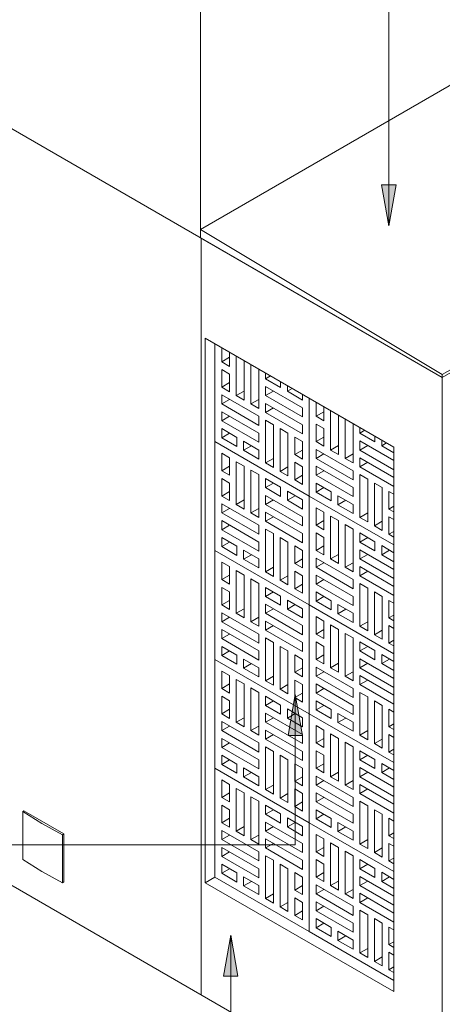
# Model space of a CAD drawing. Header units: millimetres. Extents: x -15136 to 144, y 4033 to 14099.
# Tile 4 of 11: x -11716 to -10480, y 5968 to 8847. Entities that reach past the tile are written whole.
import ezdxf

# ---------------------------------------------------------------- set-up
doc = ezdxf.new("R2010")
doc.units = ezdxf.units.MM
for name, color, linetype, lineweight in [('A-FLOR', 7, 'Continuous', 5), ('A-ROOF', 7, 'Continuous', 5), ('E-ELEC-EQPM', 7, 'Continuous', 5), ('G-ANNO-TEXT', 7, 'Continuous', 9), ('I-WALL', 7, 'Continuous', 5), ('Q-CASE', 7, 'Continuous', 5)]:
    doc.layers.add(name, color=color, linetype=linetype, lineweight=lineweight)

# ---------------------------------------------------------------- blocks, each defined once
blk = doc.blocks.new('COBOGÓ-TACO-CHINÊS9 - COBOGÓ-TACO-CHINÊS-1851104-ISO_01')
at = {"layer": 'Q-CASE'}
for p, q in [((-11145, 6658), (-11145, 6339.5)), ((-10869.3, 6498.8), (-11145, 6658)), ((-11125.3, 6572.7), (-11125.3, 6623.9)), ((-11125.3, 6623.9), (-11102.4, 6610.6)), ((-11102.4, 6610.6), (-11102.4, 6559.4)), ((-11082.7, 6474.1), (-11082.7, 6599.2)), ((-11082.7, 6599.2), (-11059.7, 6585.9)), ((-11125.3, 6572.7), (-11102.4, 6585.9)), ((-11102.4, 6559.4), (-11125.3, 6572.7)), ((-11059.7, 6585.9), (-11059.7, 6460.8)), ((-11040, 6449.5), (-11040, 6574.6)), ((-11040, 6574.6), (-11017, 6561.3)), ((-11125.3, 6498.8), (-11125.3, 6549.9)), ((-11125.3, 6549.9), (-11102.4, 6536.7)), ((-11102.4, 6536.7), (-11102.4, 6485.5)), ((-11017, 6561.3), (-11017, 6436.2)), ((-10997.3, 6523.4), (-10997.3, 6549.9)), ((-10997.3, 6549.9), (-10953, 6524.3)), ((-10997.3, 6523.4), (-10974.3, 6536.7)), ((-11125.3, 6498.8), (-11102.4, 6512)), ((-10953, 6497.8), (-10997.3, 6523.4)), ((-10953, 6524.3), (-10953, 6497.8)), ((-10933.3, 6486.4), (-10933.3, 6513)), ((-10933.3, 6513), (-10889, 6487.4)), ((-11102.4, 6485.5), (-11125.3, 6498.8)), ((-11082.7, 6474.1), (-11059.7, 6487.4)), ((-10997.3, 6474.1), (-10997.3, 6500.6)), ((-10997.3, 6500.6), (-10889, 6438.1)), ((-10997.3, 6474.1), (-10974.3, 6487.4)), ((-10933.3, 6486.4), (-10910.3, 6499.7)), ((-10889, 6460.8), (-10933.3, 6486.4)), ((-10889, 6487.4), (-10889, 6460.8)), ((-10869.3, 6180.3), (-10869.3, 6498.8)), ((-11125.3, 6449.5), (-11125.3, 6476)), ((-11125.3, 6476), (-11017, 6413.5)), ((-11125.3, 6449.5), (-11102.4, 6462.7)), ((-11059.7, 6460.8), (-11082.7, 6474.1)), ((-11040, 6449.5), (-11017, 6462.7)), ((-10889, 6411.6), (-10997.3, 6474.1)), ((-10997.3, 6424.8), (-10997.3, 6451.4)), ((-10997.3, 6451.4), (-10889, 6388.8)), ((-11017, 6386.9), (-11125.3, 6449.5)), ((-11125.3, 6400.2), (-11125.3, 6426.7)), ((-11125.3, 6426.7), (-11017, 6364.2)), ((-11017, 6436.2), (-11040, 6449.5)), ((-10997.3, 6424.8), (-10974.3, 6438.1)), ((-10889, 6362.3), (-10997.3, 6424.8)), ((-10889, 6438.1), (-10889, 6411.6)), ((-11125.3, 6400.2), (-11102.4, 6413.5)), ((-11017, 6337.6), (-11125.3, 6400.2)), ((-11017, 6413.5), (-11017, 6386.9)), ((-10997.3, 6277), (-10997.3, 6402.1)), ((-10997.3, 6402.1), (-10974.3, 6388.8)), ((-11125.3, 6350.9), (-11125.3, 6377.4)), ((-11125.3, 6377.4), (-11081, 6351.9)), ((-11125.3, 6350.9), (-11102.4, 6364.2)), ((-11017, 6364.2), (-11017, 6337.6)), ((-10974.3, 6388.8), (-10974.3, 6263.7)), ((-10954.6, 6252.3), (-10954.6, 6377.4)), ((-10954.6, 6377.4), (-10931.6, 6364.2)), ((-10931.6, 6364.2), (-10931.6, 6239.1)), ((-10889, 6388.8), (-10889, 6362.3)), ((-11145, 6339.5), (-10869.3, 6180.3)), ((-11081, 6325.3), (-11125.3, 6350.9)), ((-11081, 6351.9), (-11081, 6325.3)), ((-11061.3, 6313.9), (-11061.3, 6340.5)), ((-11061.3, 6340.5), (-11017, 6314.9)), ((-10911.9, 6301.6), (-10911.9, 6352.8)), ((-10911.9, 6352.8), (-10889, 6339.5)), ((-10889, 6339.5), (-10889, 6288.4)), ((-11061.3, 6313.9), (-11038.3, 6327.2)), ((-11017, 6288.4), (-11061.3, 6313.9)), ((-11017, 6314.9), (-11017, 6288.4)), ((-10889, 6314.9), (-10911.9, 6301.6)), ((-10997.3, 6277), (-10974.3, 6290.3)), ((-10974.3, 6263.7), (-10997.3, 6277)), ((-10889, 6288.4), (-10911.9, 6301.6)), ((-10911.9, 6227.7), (-10911.9, 6278.9)), ((-10911.9, 6278.9), (-10889, 6265.6)), ((-10954.6, 6252.3), (-10931.6, 6265.6)), ((-10931.6, 6239.1), (-10954.6, 6252.3)), ((-10889, 6265.6), (-10889, 6214.4)), ((-10911.9, 6227.7), (-10889, 6241)), ((-10889, 6214.4), (-10911.9, 6227.7))]:
    blk.add_line(p, q, dxfattribs=at)
blk = doc.blocks.new('COBOGÓ-TACO-CHINÊS1 - COBOGÓ-TACO-CHINÊS-1852165-ISO_01')
at = {"layer": 'Q-CASE'}
for p, q in [((-10869.3, 6498.8), (-10869.3, 6180.3)), ((-10621.8, 6355.9), (-10869.3, 6498.8)), ((-10849.6, 6413.5), (-10849.6, 6464.6)), ((-10849.6, 6464.6), (-10826.6, 6451.4)), ((-10826.6, 6451.4), (-10826.6, 6400.2)), ((-10849.6, 6413.5), (-10826.6, 6426.7)), ((-10806.9, 6314.9), (-10806.9, 6440)), ((-10806.9, 6440), (-10783.9, 6426.7)), ((-10783.9, 6426.7), (-10783.9, 6301.6)), ((-10826.6, 6400.2), (-10849.6, 6413.5)), ((-10764.2, 6290.3), (-10764.2, 6415.4)), ((-10764.2, 6415.4), (-10741.2, 6402.1)), ((-10741.2, 6402.1), (-10741.2, 6277)), ((-10849.6, 6339.5), (-10849.6, 6390.7)), ((-10849.6, 6390.7), (-10826.6, 6377.4)), ((-10826.6, 6377.4), (-10826.6, 6326.3)), ((-10721.5, 6364.2), (-10721.5, 6390.7)), ((-10721.5, 6390.7), (-10677.2, 6365.1)), ((-10721.5, 6364.2), (-10698.5, 6377.4)), ((-10677.2, 6338.6), (-10721.5, 6364.2)), ((-10677.2, 6365.1), (-10677.2, 6338.6)), ((-10849.6, 6339.5), (-10826.6, 6352.8)), ((-10826.6, 6326.3), (-10849.6, 6339.5)), ((-10721.5, 6314.9), (-10721.5, 6341.4)), ((-10721.5, 6341.4), (-10621.8, 6283.8)), ((-10657.5, 6327.2), (-10657.5, 6353.8)), ((-10657.5, 6353.8), (-10621.8, 6333.1)), ((-10657.5, 6327.2), (-10634.5, 6340.5)), ((-10849.6, 6290.3), (-10849.6, 6316.8)), ((-10849.6, 6316.8), (-10741.2, 6254.2)), ((-10806.9, 6314.9), (-10783.9, 6328.2)), ((-10783.9, 6301.6), (-10806.9, 6314.9)), ((-10721.5, 6314.9), (-10698.5, 6328.2)), ((-10621.8, 6257.3), (-10721.5, 6314.9)), ((-10621.8, 6306.6), (-10657.5, 6327.2)), ((-10849.6, 6290.3), (-10826.6, 6303.5)), ((-10741.2, 6227.7), (-10849.6, 6290.3)), ((-10764.2, 6290.3), (-10741.2, 6303.5)), ((-10741.2, 6277), (-10764.2, 6290.3)), ((-10721.5, 6265.6), (-10721.5, 6292.2)), ((-10721.5, 6292.2), (-10621.8, 6234.6)), ((-10721.5, 6265.6), (-10698.5, 6278.9)), ((-10849.6, 6241), (-10849.6, 6267.5)), ((-10849.6, 6267.5), (-10741.2, 6205)), ((-10849.6, 6241), (-10826.6, 6254.2)), ((-10741.2, 6254.2), (-10741.2, 6227.7)), ((-10621.8, 6208), (-10721.5, 6265.6)), ((-10741.2, 6178.4), (-10849.6, 6241)), ((-10721.5, 6117.8), (-10721.5, 6242.9)), ((-10721.5, 6242.9), (-10698.5, 6229.6)), ((-10698.5, 6229.6), (-10698.5, 6104.5)), ((-10849.6, 6191.7), (-10849.6, 6218.2)), ((-10849.6, 6218.2), (-10805.2, 6192.6)), ((-10849.6, 6191.7), (-10826.6, 6205)), ((-10805.2, 6166.1), (-10849.6, 6191.7)), ((-10805.2, 6192.6), (-10805.2, 6166.1)), ((-10741.2, 6205), (-10741.2, 6178.4)), ((-10678.8, 6093.1), (-10678.8, 6218.2)), ((-10678.8, 6218.2), (-10655.9, 6205)), ((-10655.9, 6205), (-10655.9, 6079.9)), ((-10636.2, 6142.4), (-10636.2, 6193.6)), ((-10636.2, 6193.6), (-10621.8, 6185.3)), ((-10869.3, 6180.3), (-10621.8, 6037.4)), ((-10785.5, 6154.7), (-10785.5, 6181.3)), ((-10785.5, 6181.3), (-10741.2, 6155.7)), ((-10785.5, 6154.7), (-10762.6, 6168)), ((-10741.2, 6129.1), (-10785.5, 6154.7)), ((-10741.2, 6155.7), (-10741.2, 6129.1)), ((-10621.8, 6150.7), (-10636.2, 6142.4)), ((-10621.8, 6134.1), (-10636.2, 6142.4)), ((-10721.5, 6117.8), (-10698.5, 6131)), ((-10698.5, 6104.5), (-10721.5, 6117.8)), ((-10678.8, 6093.1), (-10655.9, 6106.4)), ((-10636.2, 6068.5), (-10636.2, 6119.7)), ((-10636.2, 6119.7), (-10621.8, 6111.4)), ((-10655.9, 6079.9), (-10678.8, 6093.1)), ((-10636.2, 6068.5), (-10621.8, 6076.8)), ((-10621.8, 6060.2), (-10636.2, 6068.5))]:
    blk.add_line(p, q, dxfattribs=at)
blk = doc.blocks.new('COBOGÓ-TACO-CHINÊS2 - COBOGÓ-TACO-CHINÊS-1852355-ISO_01')
at = {"layer": 'Q-CASE'}
for p, q in [((-11145, 6976.4), (-11145, 6658)), ((-10869.3, 6817.2), (-11145, 6976.4)), ((-11125.3, 6891.1), (-11125.3, 6942.3)), ((-11125.3, 6942.3), (-11102.4, 6929)), ((-11102.4, 6929), (-11102.4, 6877.8)), ((-11082.7, 6792.5), (-11082.7, 6917.6)), ((-11082.7, 6917.6), (-11059.7, 6904.4)), ((-11125.3, 6891.1), (-11102.4, 6904.4)), ((-11102.4, 6877.8), (-11125.3, 6891.1)), ((-11059.7, 6904.4), (-11059.7, 6779.3)), ((-11040, 6767.9), (-11040, 6893)), ((-11040, 6893), (-11017, 6879.7)), ((-11125.3, 6817.2), (-11125.3, 6868.4)), ((-11125.3, 6868.4), (-11102.4, 6855.1)), ((-11102.4, 6855.1), (-11102.4, 6803.9)), ((-11017, 6879.7), (-11017, 6754.6)), ((-10997.3, 6841.8), (-10997.3, 6868.4)), ((-10997.3, 6868.4), (-10953, 6842.8)), ((-10997.3, 6841.8), (-10974.3, 6855.1)), ((-11125.3, 6817.2), (-11102.4, 6830.5)), ((-10953, 6816.2), (-10997.3, 6841.8)), ((-10953, 6842.8), (-10953, 6816.2)), ((-10933.3, 6804.9), (-10933.3, 6831.4)), ((-10933.3, 6831.4), (-10889, 6805.8)), ((-11102.4, 6803.9), (-11125.3, 6817.2)), ((-11082.7, 6792.5), (-11059.7, 6805.8)), ((-10997.3, 6792.5), (-10997.3, 6819.1)), ((-10997.3, 6819.1), (-10889, 6756.5)), ((-10997.3, 6792.5), (-10974.3, 6805.8)), ((-10933.3, 6804.9), (-10910.3, 6818.1)), ((-10889, 6779.3), (-10933.3, 6804.9)), ((-10889, 6805.8), (-10889, 6779.3)), ((-10869.3, 6498.8), (-10869.3, 6817.2)), ((-11125.3, 6767.9), (-11125.3, 6794.4)), ((-11125.3, 6794.4), (-11017, 6731.9)), ((-11125.3, 6767.9), (-11102.4, 6781.2)), ((-11017, 6705.4), (-11125.3, 6767.9)), ((-11059.7, 6779.3), (-11082.7, 6792.5)), ((-11040, 6767.9), (-11017, 6781.2)), ((-11017, 6754.6), (-11040, 6767.9)), ((-10889, 6730), (-10997.3, 6792.5)), ((-10997.3, 6743.3), (-10997.3, 6769.8)), ((-10997.3, 6769.8), (-10889, 6707.3)), ((-11125.3, 6718.6), (-11125.3, 6745.2)), ((-11125.3, 6745.2), (-11017, 6682.6)), ((-10997.3, 6743.3), (-10974.3, 6756.5)), ((-10889, 6680.7), (-10997.3, 6743.3)), ((-10889, 6756.5), (-10889, 6730)), ((-11125.3, 6718.6), (-11102.4, 6731.9)), ((-11017, 6656.1), (-11125.3, 6718.6)), ((-11017, 6731.9), (-11017, 6705.4)), ((-10997.3, 6595.4), (-10997.3, 6720.5)), ((-10997.3, 6720.5), (-10974.3, 6707.3)), ((-11125.3, 6669.3), (-11125.3, 6695.9)), ((-11125.3, 6695.9), (-11081, 6670.3)), ((-11125.3, 6669.3), (-11102.4, 6682.6)), ((-11017, 6682.6), (-11017, 6656.1)), ((-10974.3, 6707.3), (-10974.3, 6582.2)), ((-10954.6, 6570.8), (-10954.6, 6695.9)), ((-10954.6, 6695.9), (-10931.6, 6682.6)), ((-10931.6, 6682.6), (-10931.6, 6557.5)), ((-10889, 6707.3), (-10889, 6680.7)), ((-11145, 6658), (-10869.3, 6498.8)), ((-11081, 6643.8), (-11125.3, 6669.3)), ((-11081, 6670.3), (-11081, 6643.8)), ((-11061.3, 6632.4), (-11061.3, 6658.9)), ((-11061.3, 6658.9), (-11017, 6633.3)), ((-10911.9, 6620.1), (-10911.9, 6671.2)), ((-10911.9, 6671.2), (-10889, 6658)), ((-10889, 6658), (-10889, 6606.8)), ((-11061.3, 6632.4), (-11038.3, 6645.6)), ((-11017, 6606.8), (-11061.3, 6632.4)), ((-11017, 6633.3), (-11017, 6606.8)), ((-10889, 6633.3), (-10911.9, 6620.1)), ((-10997.3, 6595.4), (-10974.3, 6608.7)), ((-10974.3, 6582.2), (-10997.3, 6595.4)), ((-10889, 6606.8), (-10911.9, 6620.1)), ((-10911.9, 6546.1), (-10911.9, 6597.3)), ((-10911.9, 6597.3), (-10889, 6584)), ((-10954.6, 6570.8), (-10931.6, 6584)), ((-10931.6, 6557.5), (-10954.6, 6570.8)), ((-10889, 6584), (-10889, 6532.9)), ((-10911.9, 6546.1), (-10889, 6559.4)), ((-10889, 6532.9), (-10911.9, 6546.1))]:
    blk.add_line(p, q, dxfattribs=at)
blk = doc.blocks.new('COBOGÓ-TACO-CHINÊS3 - COBOGÓ-TACO-CHINÊS-1852432-ISO_01')
at = {"layer": 'Q-CASE'}
for p, q in [((-10869.3, 6817.2), (-10869.3, 6498.8)), ((-10621.8, 6674.3), (-10869.3, 6817.2)), ((-10849.6, 6731.9), (-10849.6, 6783.1)), ((-10849.6, 6783.1), (-10826.6, 6769.8)), ((-10826.6, 6769.8), (-10826.6, 6718.6)), ((-10849.6, 6731.9), (-10826.6, 6745.2)), ((-10806.9, 6633.3), (-10806.9, 6758.4)), ((-10806.9, 6758.4), (-10783.9, 6745.2)), ((-10783.9, 6745.2), (-10783.9, 6620.1)), ((-10826.6, 6718.6), (-10849.6, 6731.9)), ((-10849.6, 6658), (-10849.6, 6709.1)), ((-10849.6, 6709.1), (-10826.6, 6695.9)), ((-10764.2, 6608.7), (-10764.2, 6733.8)), ((-10764.2, 6733.8), (-10741.2, 6720.5)), ((-10741.2, 6720.5), (-10741.2, 6595.4)), ((-10721.5, 6682.6), (-10721.5, 6709.1)), ((-10721.5, 6709.1), (-10677.2, 6683.6)), ((-10826.6, 6695.9), (-10826.6, 6644.7)), ((-10721.5, 6682.6), (-10698.5, 6695.9)), ((-10677.2, 6657), (-10721.5, 6682.6)), ((-10677.2, 6683.6), (-10677.2, 6657)), ((-10849.6, 6658), (-10826.6, 6671.2)), ((-10826.6, 6644.7), (-10849.6, 6658)), ((-10721.5, 6633.3), (-10721.5, 6659.9)), ((-10721.5, 6659.9), (-10621.8, 6602.3)), ((-10657.5, 6645.6), (-10657.5, 6672.2)), ((-10657.5, 6672.2), (-10621.8, 6651.6)), ((-10657.5, 6645.6), (-10634.5, 6658.9)), ((-10849.6, 6608.7), (-10849.6, 6635.2)), ((-10849.6, 6635.2), (-10741.2, 6572.7)), ((-10806.9, 6633.3), (-10783.9, 6646.6)), ((-10783.9, 6620.1), (-10806.9, 6633.3)), ((-10721.5, 6633.3), (-10698.5, 6646.6)), ((-10621.8, 6575.7), (-10721.5, 6633.3)), ((-10621.8, 6625), (-10657.5, 6645.6)), ((-10849.6, 6608.7), (-10826.6, 6622)), ((-10741.2, 6546.1), (-10849.6, 6608.7)), ((-10764.2, 6608.7), (-10741.2, 6622)), ((-10741.2, 6595.4), (-10764.2, 6608.7)), ((-10721.5, 6584), (-10721.5, 6610.6)), ((-10721.5, 6610.6), (-10621.8, 6553)), ((-10721.5, 6584), (-10698.5, 6597.3)), ((-10849.6, 6559.4), (-10849.6, 6585.9)), ((-10849.6, 6585.9), (-10741.2, 6523.4)), ((-10849.6, 6559.4), (-10826.6, 6572.7)), ((-10741.2, 6572.7), (-10741.2, 6546.1)), ((-10621.8, 6526.5), (-10721.5, 6584)), ((-10741.2, 6496.9), (-10849.6, 6559.4)), ((-10849.6, 6510.1), (-10849.6, 6536.7)), ((-10849.6, 6536.7), (-10805.2, 6511.1)), ((-10721.5, 6436.2), (-10721.5, 6561.3)), ((-10721.5, 6561.3), (-10698.5, 6548)), ((-10698.5, 6548), (-10698.5, 6422.9)), ((-10678.8, 6411.6), (-10678.8, 6536.7)), ((-10678.8, 6536.7), (-10655.9, 6523.4)), ((-10849.6, 6510.1), (-10826.6, 6523.4)), ((-10805.2, 6484.5), (-10849.6, 6510.1)), ((-10805.2, 6511.1), (-10805.2, 6484.5)), ((-10741.2, 6523.4), (-10741.2, 6496.9)), ((-10655.9, 6523.4), (-10655.9, 6398.3)), ((-10636.2, 6460.8), (-10636.2, 6512)), ((-10636.2, 6512), (-10621.8, 6503.7)), ((-10869.3, 6498.8), (-10621.8, 6355.9)), ((-10785.5, 6473.2), (-10785.5, 6499.7)), ((-10785.5, 6499.7), (-10741.2, 6474.1)), ((-10785.5, 6473.2), (-10762.6, 6486.4)), ((-10741.2, 6447.6), (-10785.5, 6473.2)), ((-10741.2, 6474.1), (-10741.2, 6447.6)), ((-10621.8, 6469.2), (-10636.2, 6460.8)), ((-10621.8, 6452.5), (-10636.2, 6460.8)), ((-10721.5, 6436.2), (-10698.5, 6449.5)), ((-10698.5, 6422.9), (-10721.5, 6436.2)), ((-10678.8, 6411.6), (-10655.9, 6424.8)), ((-10636.2, 6386.9), (-10636.2, 6438.1)), ((-10636.2, 6438.1), (-10621.8, 6429.8)), ((-10655.9, 6398.3), (-10678.8, 6411.6)), ((-10636.2, 6386.9), (-10621.8, 6395.2)), ((-10621.8, 6378.6), (-10636.2, 6386.9))]:
    blk.add_line(p, q, dxfattribs=at)
blk = doc.blocks.new('COBOGÓ-TACO-CHINÊS4 - COBOGÓ-TACO-CHINÊS-1852517-ISO_01')
at = {"layer": 'Q-CASE'}
for p, q in [((-11145, 7294.8), (-11145, 6976.4)), ((-10869.3, 7135.6), (-11145, 7294.8)), ((-11125.3, 7209.5), (-11125.3, 7260.7)), ((-11125.3, 7260.7), (-11102.4, 7247.5)), ((-11102.4, 7247.5), (-11102.4, 7196.3)), ((-11082.7, 7111), (-11082.7, 7236.1)), ((-11082.7, 7236.1), (-11059.7, 7222.8)), ((-11125.3, 7209.5), (-11102.4, 7222.8)), ((-11102.4, 7196.3), (-11125.3, 7209.5)), ((-11059.7, 7222.8), (-11059.7, 7097.7)), ((-11040, 7086.3), (-11040, 7211.4)), ((-11040, 7211.4), (-11017, 7198.2)), ((-11125.3, 7135.6), (-11125.3, 7186.8)), ((-11125.3, 7186.8), (-11102.4, 7173.5)), ((-11102.4, 7173.5), (-11102.4, 7122.4)), ((-11017, 7198.2), (-11017, 7073.1)), ((-10997.3, 7160.3), (-10997.3, 7186.8)), ((-10997.3, 7186.8), (-10953, 7161.2)), ((-10997.3, 7160.3), (-10974.3, 7173.5)), ((-11125.3, 7135.6), (-11102.4, 7148.9)), ((-10953, 7134.7), (-10997.3, 7160.3)), ((-10953, 7161.2), (-10953, 7134.7)), ((-10933.3, 7123.3), (-10933.3, 7149.8)), ((-10933.3, 7149.8), (-10889, 7124.2)), ((-11102.4, 7122.4), (-11125.3, 7135.6)), ((-11125.3, 7086.3), (-11125.3, 7112.9)), ((-11125.3, 7112.9), (-11017, 7050.3)), ((-11082.7, 7111), (-11059.7, 7124.2)), ((-10997.3, 7111), (-10997.3, 7137.5)), ((-10997.3, 7137.5), (-10889, 7075)), ((-10997.3, 7111), (-10974.3, 7124.2)), ((-10933.3, 7123.3), (-10910.3, 7136.6)), ((-10889, 7097.7), (-10933.3, 7123.3)), ((-10889, 7124.2), (-10889, 7097.7)), ((-10869.3, 6817.2), (-10869.3, 7135.6)), ((-11125.3, 7086.3), (-11102.4, 7099.6)), ((-11017, 7023.8), (-11125.3, 7086.3)), ((-11059.7, 7097.7), (-11082.7, 7111)), ((-11040, 7086.3), (-11017, 7099.6)), ((-11017, 7073.1), (-11040, 7086.3)), ((-10889, 7048.4), (-10997.3, 7111)), ((-10997.3, 7061.7), (-10997.3, 7088.2)), ((-10997.3, 7088.2), (-10889, 7025.7)), ((-11125.3, 7037.1), (-11125.3, 7063.6)), ((-11125.3, 7063.6), (-11017, 7001)), ((-10997.3, 7061.7), (-10974.3, 7075)), ((-10889, 6999.1), (-10997.3, 7061.7)), ((-10889, 7075), (-10889, 7048.4)), ((-11125.3, 7037.1), (-11102.4, 7050.3)), ((-11017, 6974.5), (-11125.3, 7037.1)), ((-11017, 7050.3), (-11017, 7023.8)), ((-10997.3, 6913.9), (-10997.3, 7039)), ((-10997.3, 7039), (-10974.3, 7025.7)), ((-10974.3, 7025.7), (-10974.3, 6900.6)), ((-10889, 7025.7), (-10889, 6999.1)), ((-11125.3, 6987.8), (-11125.3, 7014.3)), ((-11125.3, 7014.3), (-11081, 6988.7)), ((-11125.3, 6987.8), (-11102.4, 7001)), ((-11017, 7001), (-11017, 6974.5)), ((-10954.6, 6889.2), (-10954.6, 7014.3)), ((-10954.6, 7014.3), (-10931.6, 7001)), ((-10931.6, 7001), (-10931.6, 6875.9)), ((-11145, 6976.4), (-10869.3, 6817.2)), ((-11081, 6962.2), (-11125.3, 6987.8)), ((-11081, 6988.7), (-11081, 6962.2)), ((-11061.3, 6950.8), (-11061.3, 6977.4)), ((-11061.3, 6977.4), (-11017, 6951.8)), ((-10911.9, 6938.5), (-10911.9, 6989.7)), ((-10911.9, 6989.7), (-10889, 6976.4)), ((-10889, 6976.4), (-10889, 6925.2)), ((-11061.3, 6950.8), (-11038.3, 6964.1)), ((-11017, 6925.2), (-11061.3, 6950.8)), ((-11017, 6951.8), (-11017, 6925.2)), ((-10889, 6951.8), (-10911.9, 6938.5)), ((-10997.3, 6913.9), (-10974.3, 6927.1)), ((-10974.3, 6900.6), (-10997.3, 6913.9)), ((-10889, 6925.2), (-10911.9, 6938.5)), ((-10911.9, 6864.6), (-10911.9, 6915.7)), ((-10911.9, 6915.7), (-10889, 6902.5)), ((-10954.6, 6889.2), (-10931.6, 6902.5)), ((-10931.6, 6875.9), (-10954.6, 6889.2)), ((-10889, 6902.5), (-10889, 6851.3)), ((-10911.9, 6864.6), (-10889, 6877.8)), ((-10889, 6851.3), (-10911.9, 6864.6))]:
    blk.add_line(p, q, dxfattribs=at)
blk = doc.blocks.new('COBOGÓ-TACO-CHINÊS5 - COBOGÓ-TACO-CHINÊS-1852594-ISO_01')
at = {"layer": 'Q-CASE'}
for p, q in [((-10869.3, 7135.6), (-10869.3, 6817.2)), ((-10621.8, 6992.7), (-10869.3, 7135.6)), ((-10849.6, 7050.3), (-10849.6, 7101.5)), ((-10849.6, 7101.5), (-10826.6, 7088.2)), ((-10826.6, 7088.2), (-10826.6, 7037.1)), ((-10849.6, 7050.3), (-10826.6, 7063.6)), ((-10806.9, 6951.8), (-10806.9, 7076.9)), ((-10806.9, 7076.9), (-10783.9, 7063.6)), ((-10783.9, 7063.6), (-10783.9, 6938.5)), ((-10826.6, 7037.1), (-10849.6, 7050.3)), ((-10849.6, 6976.4), (-10849.6, 7027.6)), ((-10849.6, 7027.6), (-10826.6, 7014.3)), ((-10764.2, 6927.1), (-10764.2, 7052.2)), ((-10764.2, 7052.2), (-10741.2, 7039)), ((-10741.2, 7039), (-10741.2, 6913.9)), ((-10721.5, 7001), (-10721.5, 7027.6)), ((-10721.5, 7027.6), (-10677.2, 7002)), ((-10826.6, 7014.3), (-10826.6, 6963.1)), ((-10721.5, 7001), (-10698.5, 7014.3)), ((-10677.2, 6975.5), (-10721.5, 7001)), ((-10677.2, 7002), (-10677.2, 6975.5)), ((-10849.6, 6976.4), (-10826.6, 6989.7)), ((-10826.6, 6963.1), (-10849.6, 6976.4)), ((-10721.5, 6951.8), (-10721.5, 6978.3)), ((-10721.5, 6978.3), (-10621.8, 6920.7)), ((-10657.5, 6964.1), (-10657.5, 6990.6)), ((-10657.5, 6990.6), (-10621.8, 6970)), ((-10657.5, 6964.1), (-10634.5, 6977.4)), ((-10849.6, 6927.1), (-10849.6, 6953.7)), ((-10849.6, 6953.7), (-10741.2, 6891.1)), ((-10849.6, 6927.1), (-10826.6, 6940.4)), ((-10806.9, 6951.8), (-10783.9, 6965)), ((-10783.9, 6938.5), (-10806.9, 6951.8)), ((-10764.2, 6927.1), (-10741.2, 6940.4)), ((-10721.5, 6951.8), (-10698.5, 6965)), ((-10621.8, 6894.2), (-10721.5, 6951.8)), ((-10621.8, 6943.5), (-10657.5, 6964.1)), ((-10741.2, 6864.6), (-10849.6, 6927.1)), ((-10741.2, 6913.9), (-10764.2, 6927.1)), ((-10721.5, 6902.5), (-10721.5, 6929)), ((-10721.5, 6929), (-10621.8, 6871.4)), ((-10721.5, 6902.5), (-10698.5, 6915.7)), ((-10849.6, 6877.8), (-10849.6, 6904.4)), ((-10849.6, 6904.4), (-10741.2, 6841.8)), ((-10849.6, 6877.8), (-10826.6, 6891.1)), ((-10741.2, 6891.1), (-10741.2, 6864.6)), ((-10621.8, 6844.9), (-10721.5, 6902.5)), ((-10741.2, 6815.3), (-10849.6, 6877.8)), ((-10849.6, 6828.6), (-10849.6, 6855.1)), ((-10849.6, 6855.1), (-10805.2, 6829.5)), ((-10721.5, 6754.6), (-10721.5, 6879.7)), ((-10721.5, 6879.7), (-10698.5, 6866.5)), ((-10698.5, 6866.5), (-10698.5, 6741.4)), ((-10678.8, 6730), (-10678.8, 6855.1)), ((-10678.8, 6855.1), (-10655.9, 6841.8)), ((-10849.6, 6828.6), (-10826.6, 6841.8)), ((-10805.2, 6803), (-10849.6, 6828.6)), ((-10805.2, 6829.5), (-10805.2, 6803)), ((-10741.2, 6841.8), (-10741.2, 6815.3)), ((-10655.9, 6841.8), (-10655.9, 6716.7)), ((-10636.2, 6779.3), (-10636.2, 6830.5)), ((-10636.2, 6830.5), (-10621.8, 6822.1)), ((-10869.3, 6817.2), (-10621.8, 6674.3)), ((-10785.5, 6791.6), (-10785.5, 6818.1)), ((-10785.5, 6818.1), (-10741.2, 6792.5)), ((-10785.5, 6791.6), (-10762.6, 6804.9)), ((-10741.2, 6766), (-10785.5, 6791.6)), ((-10741.2, 6792.5), (-10741.2, 6766)), ((-10721.5, 6754.6), (-10698.5, 6767.9)), ((-10621.8, 6787.6), (-10636.2, 6779.3)), ((-10621.8, 6771), (-10636.2, 6779.3)), ((-10698.5, 6741.4), (-10721.5, 6754.6)), ((-10678.8, 6730), (-10655.9, 6743.3)), ((-10636.2, 6705.4), (-10636.2, 6756.5)), ((-10636.2, 6756.5), (-10621.8, 6748.2)), ((-10655.9, 6716.7), (-10678.8, 6730)), ((-10636.2, 6705.4), (-10621.8, 6713.7)), ((-10621.8, 6697), (-10636.2, 6705.4))]:
    blk.add_line(p, q, dxfattribs=at)
blk = doc.blocks.new('COBOGÓ-TACO-CHINÊS6 - COBOGÓ-TACO-CHINÊS-1852677-ISO_01')
at = {"layer": 'Q-CASE'}
for p, q in [((-11145, 7613.3), (-11145, 7294.8)), ((-10869.3, 7454.1), (-11145, 7613.3)), ((-11125.3, 7528), (-11125.3, 7579.2)), ((-11125.3, 7579.2), (-11102.4, 7565.9)), ((-11102.4, 7565.9), (-11102.4, 7514.7)), ((-11082.7, 7429.4), (-11082.7, 7554.5)), ((-11082.7, 7554.5), (-11059.7, 7541.2)), ((-11125.3, 7528), (-11102.4, 7541.2)), ((-11102.4, 7514.7), (-11125.3, 7528)), ((-11059.7, 7541.2), (-11059.7, 7416.1)), ((-11040, 7404.8), (-11040, 7529.9)), ((-11040, 7529.9), (-11017, 7516.6)), ((-11017, 7516.6), (-11017, 7391.5)), ((-11125.3, 7454.1), (-11125.3, 7505.2)), ((-11125.3, 7505.2), (-11102.4, 7492)), ((-11102.4, 7492), (-11102.4, 7440.8)), ((-10997.3, 7478.7), (-10997.3, 7505.2)), ((-10997.3, 7505.2), (-10953, 7479.6)), ((-10997.3, 7478.7), (-10974.3, 7492)), ((-11125.3, 7454.1), (-11102.4, 7467.3)), ((-10953, 7453.1), (-10997.3, 7478.7)), ((-10953, 7479.6), (-10953, 7453.1)), ((-10933.3, 7441.7), (-10933.3, 7468.3)), ((-10933.3, 7468.3), (-10889, 7442.7)), ((-11102.4, 7440.8), (-11125.3, 7454.1)), ((-11125.3, 7404.8), (-11125.3, 7431.3)), ((-11125.3, 7431.3), (-11017, 7368.8)), ((-11082.7, 7429.4), (-11059.7, 7442.7)), ((-11059.7, 7416.1), (-11082.7, 7429.4)), ((-10997.3, 7429.4), (-10997.3, 7455.9)), ((-10997.3, 7455.9), (-10889, 7393.4)), ((-10997.3, 7429.4), (-10974.3, 7442.7)), ((-10889, 7366.9), (-10997.3, 7429.4)), ((-10933.3, 7441.7), (-10910.3, 7455)), ((-10889, 7416.1), (-10933.3, 7441.7)), ((-10889, 7442.7), (-10889, 7416.1)), ((-10869.3, 7135.6), (-10869.3, 7454.1)), ((-11125.3, 7404.8), (-11102.4, 7418)), ((-11017, 7342.2), (-11125.3, 7404.8)), ((-11040, 7404.8), (-11017, 7418)), ((-11017, 7391.5), (-11040, 7404.8)), ((-10997.3, 7380.1), (-10997.3, 7406.7)), ((-10997.3, 7406.7), (-10889, 7344.1)), ((-11125.3, 7355.5), (-11125.3, 7382)), ((-11125.3, 7382), (-11017, 7319.5)), ((-10997.3, 7380.1), (-10974.3, 7393.4)), ((-10889, 7317.6), (-10997.3, 7380.1)), ((-10889, 7393.4), (-10889, 7366.9)), ((-11125.3, 7355.5), (-11102.4, 7368.8)), ((-11017, 7292.9), (-11125.3, 7355.5)), ((-11017, 7368.8), (-11017, 7342.2)), ((-10997.3, 7232.3), (-10997.3, 7357.4)), ((-10997.3, 7357.4), (-10974.3, 7344.1)), ((-10974.3, 7344.1), (-10974.3, 7219)), ((-10889, 7344.1), (-10889, 7317.6)), ((-11125.3, 7306.2), (-11125.3, 7332.7)), ((-11125.3, 7332.7), (-11081, 7307.2)), ((-11125.3, 7306.2), (-11102.4, 7319.5)), ((-11017, 7319.5), (-11017, 7292.9)), ((-10954.6, 7207.6), (-10954.6, 7332.7)), ((-10954.6, 7332.7), (-10931.6, 7319.5)), ((-10931.6, 7319.5), (-10931.6, 7194.4)), ((-11145, 7294.8), (-10869.3, 7135.6)), ((-11081, 7280.6), (-11125.3, 7306.2)), ((-11081, 7307.2), (-11081, 7280.6)), ((-11061.3, 7269.2), (-11061.3, 7295.8)), ((-11061.3, 7295.8), (-11017, 7270.2)), ((-10911.9, 7256.9), (-10911.9, 7308.1)), ((-10911.9, 7308.1), (-10889, 7294.8)), ((-10889, 7294.8), (-10889, 7243.7)), ((-11061.3, 7269.2), (-11038.3, 7282.5)), ((-11017, 7243.7), (-11061.3, 7269.2)), ((-11017, 7270.2), (-11017, 7243.7)), ((-10889, 7270.2), (-10911.9, 7256.9)), ((-10889, 7243.7), (-10911.9, 7256.9)), ((-10997.3, 7232.3), (-10974.3, 7245.6)), ((-10974.3, 7219), (-10997.3, 7232.3)), ((-10911.9, 7183), (-10911.9, 7234.2)), ((-10911.9, 7234.2), (-10889, 7220.9)), ((-10954.6, 7207.6), (-10931.6, 7220.9)), ((-10931.6, 7194.4), (-10954.6, 7207.6)), ((-10889, 7220.9), (-10889, 7169.7)), ((-10911.9, 7183), (-10889, 7196.3)), ((-10889, 7169.7), (-10911.9, 7183))]:
    blk.add_line(p, q, dxfattribs=at)
blk = doc.blocks.new('COBOGÓ-TACO-CHINÊS7 - COBOGÓ-TACO-CHINÊS-1852754-ISO_01')
at = {"layer": 'Q-CASE'}
for p, q in [((-10869.3, 7454.1), (-10869.3, 7135.6)), ((-10621.8, 7311.2), (-10869.3, 7454.1)), ((-10849.6, 7368.8), (-10849.6, 7419.9)), ((-10849.6, 7419.9), (-10826.6, 7406.7)), ((-10826.6, 7406.7), (-10826.6, 7355.5)), ((-10849.6, 7368.8), (-10826.6, 7382)), ((-10806.9, 7270.2), (-10806.9, 7395.3)), ((-10806.9, 7395.3), (-10783.9, 7382)), ((-10783.9, 7382), (-10783.9, 7256.9)), ((-10826.6, 7355.5), (-10849.6, 7368.8)), ((-10849.6, 7294.8), (-10849.6, 7346)), ((-10849.6, 7346), (-10826.6, 7332.7)), ((-10764.2, 7245.6), (-10764.2, 7370.7)), ((-10764.2, 7370.7), (-10741.2, 7357.4)), ((-10741.2, 7357.4), (-10741.2, 7232.3)), ((-10721.5, 7319.5), (-10721.5, 7346)), ((-10721.5, 7346), (-10677.2, 7320.4)), ((-10826.6, 7332.7), (-10826.6, 7281.6)), ((-10721.5, 7319.5), (-10698.5, 7332.7)), ((-10677.2, 7293.9), (-10721.5, 7319.5)), ((-10677.2, 7320.4), (-10677.2, 7293.9)), ((-10849.6, 7294.8), (-10826.6, 7308.1)), ((-10826.6, 7281.6), (-10849.6, 7294.8)), ((-10721.5, 7270.2), (-10721.5, 7296.7)), ((-10721.5, 7296.7), (-10621.8, 7239.1)), ((-10657.5, 7282.5), (-10657.5, 7309.1)), ((-10657.5, 7309.1), (-10621.8, 7288.4)), ((-10657.5, 7282.5), (-10634.5, 7295.8)), ((-10849.6, 7245.6), (-10849.6, 7272.1)), ((-10849.6, 7272.1), (-10741.2, 7209.5)), ((-10849.6, 7245.6), (-10826.6, 7258.8)), ((-10806.9, 7270.2), (-10783.9, 7283.5)), ((-10783.9, 7256.9), (-10806.9, 7270.2)), ((-10764.2, 7245.6), (-10741.2, 7258.8)), ((-10721.5, 7270.2), (-10698.5, 7283.5)), ((-10621.8, 7212.6), (-10721.5, 7270.2)), ((-10621.8, 7261.9), (-10657.5, 7282.5)), ((-10741.2, 7183), (-10849.6, 7245.6)), ((-10741.2, 7232.3), (-10764.2, 7245.6)), ((-10721.5, 7220.9), (-10721.5, 7247.5)), ((-10721.5, 7247.5), (-10621.8, 7189.9)), ((-10721.5, 7220.9), (-10698.5, 7234.2)), ((-10849.6, 7196.3), (-10849.6, 7222.8)), ((-10849.6, 7222.8), (-10741.2, 7160.3)), ((-10849.6, 7196.3), (-10826.6, 7209.5)), ((-10741.2, 7209.5), (-10741.2, 7183)), ((-10621.8, 7163.3), (-10721.5, 7220.9)), ((-10741.2, 7133.7), (-10849.6, 7196.3)), ((-10849.6, 7147), (-10849.6, 7173.5)), ((-10849.6, 7173.5), (-10805.2, 7147.9)), ((-10721.5, 7073.1), (-10721.5, 7198.2)), ((-10721.5, 7198.2), (-10698.5, 7184.9)), ((-10698.5, 7184.9), (-10698.5, 7059.8)), ((-10678.8, 7048.4), (-10678.8, 7173.5)), ((-10678.8, 7173.5), (-10655.9, 7160.3)), ((-10849.6, 7147), (-10826.6, 7160.3)), ((-10805.2, 7121.4), (-10849.6, 7147)), ((-10805.2, 7147.9), (-10805.2, 7121.4)), ((-10741.2, 7160.3), (-10741.2, 7133.7)), ((-10655.9, 7160.3), (-10655.9, 7035.2)), ((-10636.2, 7097.7), (-10636.2, 7148.9)), ((-10636.2, 7148.9), (-10621.8, 7140.6)), ((-10869.3, 7135.6), (-10621.8, 6992.7)), ((-10785.5, 7110), (-10785.5, 7136.6)), ((-10785.5, 7136.6), (-10741.2, 7111)), ((-10785.5, 7110), (-10762.6, 7123.3)), ((-10741.2, 7084.4), (-10785.5, 7110)), ((-10741.2, 7111), (-10741.2, 7084.4)), ((-10721.5, 7073.1), (-10698.5, 7086.3)), ((-10621.8, 7106), (-10636.2, 7097.7)), ((-10621.8, 7089.4), (-10636.2, 7097.7)), ((-10698.5, 7059.8), (-10721.5, 7073.1)), ((-10678.8, 7048.4), (-10655.9, 7061.7)), ((-10636.2, 7023.8), (-10636.2, 7075)), ((-10636.2, 7075), (-10621.8, 7066.7)), ((-10655.9, 7035.2), (-10678.8, 7048.4)), ((-10636.2, 7023.8), (-10621.8, 7032.1)), ((-10621.8, 7015.5), (-10636.2, 7023.8))]:
    blk.add_line(p, q, dxfattribs=at)
blk = doc.blocks.new('COBOGÓ-TACO-CHINÊS8 - COBOGÓ-TACO-CHINÊS-1852837-ISO_01')
at = {"layer": 'Q-CASE'}
for p, q in [((-11145, 7899), (-11145, 7613.3)), ((-11125.3, 7846.4), (-11125.3, 7887.7)), ((-11102.4, 7874.4), (-11102.4, 7833.1)), ((-11082.7, 7747.8), (-11082.7, 7863)), ((-11125.3, 7846.4), (-11102.4, 7859.7)), ((-11102.4, 7833.1), (-11125.3, 7846.4)), ((-11059.7, 7849.8), (-11059.7, 7734.6)), ((-11040, 7723.2), (-11040, 7838.4)), ((-11125.3, 7772.5), (-11125.3, 7823.7)), ((-11125.3, 7823.7), (-11102.4, 7810.4)), ((-11102.4, 7810.4), (-11102.4, 7759.2)), ((-11017, 7825.1), (-11017, 7709.9)), ((-10997.3, 7797.1), (-10997.3, 7813.8)), ((-10997.3, 7797.1), (-10982.9, 7805.4)), ((-11125.3, 7772.5), (-11102.4, 7785.8)), ((-10953, 7771.5), (-10997.3, 7797.1)), ((-10997.3, 7747.8), (-10997.3, 7774.4)), ((-10997.3, 7774.4), (-10889, 7711.8)), ((-10953, 7788.2), (-10953, 7771.5)), ((-10933.3, 7760.2), (-10933.3, 7776.8)), ((-11102.4, 7759.2), (-11125.3, 7772.5)), ((-11125.3, 7723.2), (-11125.3, 7749.7)), ((-11125.3, 7749.7), (-11017, 7687.2)), ((-11082.7, 7747.8), (-11059.7, 7761.1)), ((-11059.7, 7734.6), (-11082.7, 7747.8)), ((-10997.3, 7747.8), (-10974.3, 7761.1)), ((-10889, 7685.3), (-10997.3, 7747.8)), ((-10933.3, 7760.2), (-10918.9, 7768.5)), ((-10889, 7734.6), (-10933.3, 7760.2)), ((-10889, 7751.2), (-10889, 7734.6)), ((-11125.3, 7723.2), (-11102.4, 7736.5)), ((-11017, 7660.7), (-11125.3, 7723.2)), ((-11040, 7723.2), (-11017, 7736.5)), ((-11017, 7709.9), (-11040, 7723.2)), ((-10997.3, 7698.6), (-10997.3, 7725.1)), ((-10997.3, 7725.1), (-10889, 7662.6)), ((-10869.3, 7454.1), (-10869.3, 7739.8)), ((-11125.3, 7673.9), (-11125.3, 7700.5)), ((-11125.3, 7700.5), (-11017, 7637.9)), ((-10997.3, 7698.6), (-10974.3, 7711.8)), ((-10889, 7636), (-10997.3, 7698.6)), ((-10889, 7711.8), (-10889, 7685.3)), ((-11125.3, 7673.9), (-11102.4, 7687.2)), ((-11017, 7611.4), (-11125.3, 7673.9)), ((-11017, 7687.2), (-11017, 7660.7)), ((-10997.3, 7550.7), (-10997.3, 7675.8)), ((-10997.3, 7675.8), (-10974.3, 7662.6)), ((-10974.3, 7662.6), (-10974.3, 7537.5)), ((-10889, 7662.6), (-10889, 7636)), ((-11125.3, 7624.6), (-11125.3, 7651.2)), ((-11125.3, 7651.2), (-11081, 7625.6)), ((-11125.3, 7624.6), (-11102.4, 7637.9)), ((-11017, 7637.9), (-11017, 7611.4)), ((-10954.6, 7526.1), (-10954.6, 7651.2)), ((-10954.6, 7651.2), (-10931.6, 7637.9)), ((-10931.6, 7637.9), (-10931.6, 7512.8)), ((-11145, 7613.3), (-10869.3, 7454.1)), ((-11081, 7599.1), (-11125.3, 7624.6)), ((-11081, 7625.6), (-11081, 7599.1)), ((-11061.3, 7587.7), (-11061.3, 7614.2)), ((-11061.3, 7614.2), (-11017, 7588.6)), ((-10911.9, 7575.4), (-10911.9, 7626.5)), ((-10911.9, 7626.5), (-10889, 7613.3)), ((-10889, 7613.3), (-10889, 7562.1)), ((-11061.3, 7587.7), (-11038.3, 7601)), ((-11017, 7562.1), (-11061.3, 7587.7)), ((-11017, 7588.6), (-11017, 7562.1)), ((-10889, 7588.6), (-10911.9, 7575.4)), ((-10889, 7562.1), (-10911.9, 7575.4)), ((-10997.3, 7550.7), (-10974.3, 7564)), ((-10974.3, 7537.5), (-10997.3, 7550.7)), ((-10911.9, 7501.4), (-10911.9, 7552.6)), ((-10911.9, 7552.6), (-10889, 7539.3)), ((-10954.6, 7526.1), (-10931.6, 7539.3)), ((-10931.6, 7512.8), (-10954.6, 7526.1)), ((-10889, 7539.3), (-10889, 7488.2)), ((-10911.9, 7501.4), (-10889, 7514.7)), ((-10889, 7488.2), (-10911.9, 7501.4))]:
    blk.add_line(p, q, dxfattribs=at)
blk = doc.blocks.new('COBOGÓ-TACO-CHINÊS10 - COBOGÓ-TACO-CHINÊS-1852914-ISO_01')
at = {"layer": 'Q-CASE'}
for p, q in [((-10869.3, 7739.8), (-10869.3, 7454.1)), ((-10849.6, 7687.2), (-10849.6, 7728.5)), ((-10849.6, 7687.2), (-10826.6, 7700.5)), ((-10826.6, 7715.2), (-10826.6, 7673.9)), ((-10806.9, 7588.6), (-10806.9, 7703.8)), ((-10783.9, 7690.5), (-10783.9, 7575.4)), ((-10826.6, 7673.9), (-10849.6, 7687.2)), ((-10849.6, 7613.3), (-10849.6, 7664.4)), ((-10849.6, 7664.4), (-10826.6, 7651.2)), ((-10764.2, 7564), (-10764.2, 7679.2)), ((-10741.2, 7665.9), (-10741.2, 7550.7)), ((-10826.6, 7651.2), (-10826.6, 7600)), ((-10721.5, 7637.9), (-10721.5, 7654.5)), ((-10721.5, 7637.9), (-10707.1, 7646.2)), ((-10677.2, 7612.3), (-10721.5, 7637.9)), ((-10849.6, 7613.3), (-10826.6, 7626.5)), ((-10826.6, 7600), (-10849.6, 7613.3)), ((-10806.9, 7588.6), (-10783.9, 7601.9)), ((-10721.5, 7588.6), (-10721.5, 7615.2)), ((-10721.5, 7615.2), (-10621.8, 7557.6)), ((-10721.5, 7588.6), (-10698.5, 7601.9)), ((-10677.2, 7628.9), (-10677.2, 7612.3)), ((-10657.5, 7601), (-10657.5, 7617.6)), ((-10657.5, 7601), (-10643.1, 7609.3)), ((-10849.6, 7564), (-10849.6, 7590.5)), ((-10849.6, 7590.5), (-10741.2, 7528)), ((-10849.6, 7564), (-10826.6, 7577.3)), ((-10783.9, 7575.4), (-10806.9, 7588.6)), ((-10764.2, 7564), (-10741.2, 7577.3)), ((-10621.8, 7531), (-10721.5, 7588.6)), ((-10621.8, 7580.3), (-10657.5, 7601)), ((-10741.2, 7501.4), (-10849.6, 7564)), ((-10741.2, 7550.7), (-10764.2, 7564)), ((-10721.5, 7539.3), (-10721.5, 7565.9)), ((-10721.5, 7565.9), (-10621.8, 7508.3)), ((-10721.5, 7539.3), (-10698.5, 7552.6)), ((-10849.6, 7514.7), (-10849.6, 7541.2)), ((-10849.6, 7541.2), (-10741.2, 7478.7)), ((-10849.6, 7514.7), (-10826.6, 7528)), ((-10741.2, 7528), (-10741.2, 7501.4)), ((-10621.8, 7481.8), (-10721.5, 7539.3)), ((-10721.5, 7391.5), (-10721.5, 7516.6)), ((-10721.5, 7516.6), (-10698.5, 7503.3)), ((-10741.2, 7452.2), (-10849.6, 7514.7)), ((-10849.6, 7465.4), (-10849.6, 7492)), ((-10849.6, 7492), (-10805.2, 7466.4)), ((-10698.5, 7503.3), (-10698.5, 7378.2)), ((-10678.8, 7366.9), (-10678.8, 7492)), ((-10678.8, 7492), (-10655.9, 7478.7)), ((-10849.6, 7465.4), (-10826.6, 7478.7)), ((-10805.2, 7439.8), (-10849.6, 7465.4)), ((-10805.2, 7466.4), (-10805.2, 7439.8)), ((-10741.2, 7478.7), (-10741.2, 7452.2)), ((-10655.9, 7478.7), (-10655.9, 7353.6)), ((-10636.2, 7416.1), (-10636.2, 7467.3)), ((-10636.2, 7467.3), (-10621.8, 7459)), ((-10869.3, 7454.1), (-10621.8, 7311.2)), ((-10785.5, 7428.5), (-10785.5, 7455)), ((-10785.5, 7455), (-10741.2, 7429.4)), ((-10785.5, 7428.5), (-10762.6, 7441.7)), ((-10741.2, 7429.4), (-10741.2, 7402.9)), ((-10741.2, 7402.9), (-10785.5, 7428.5)), ((-10721.5, 7391.5), (-10698.5, 7404.8)), ((-10621.8, 7424.5), (-10636.2, 7416.1)), ((-10621.8, 7407.8), (-10636.2, 7416.1)), ((-10698.5, 7378.2), (-10721.5, 7391.5)), ((-10678.8, 7366.9), (-10655.9, 7380.1)), ((-10636.2, 7342.2), (-10636.2, 7393.4)), ((-10636.2, 7393.4), (-10621.8, 7385.1)), ((-10655.9, 7353.6), (-10678.8, 7366.9)), ((-10636.2, 7342.2), (-10621.8, 7350.5)), ((-10621.8, 7333.9), (-10636.2, 7342.2))]:
    blk.add_line(p, q, dxfattribs=at)
blk = doc.blocks.new('TINTA ELASTOMERICA - TINTA ELASTOMERICA-2529003-ISO_01')
at = {"layer": 'A-ROOF'}
for p, q in [((-10360.1, 8711.5), (-11187.5, 8233.8)), ((-10360.1, 8711.5), (-9653, 8286.9)), ((-9653, 8286.9), (-10480.4, 7809.2)), ((-9653, 8278.7), (-10480.4, 7801.1)), ((-9653, 8286.9), (-9653, 8278.7)), ((-10480.4, 7809.2), (-11187.5, 8233.8)), ((-11187.5, 8233.8), (-11187.5, 8209.3)), ((-11187.5, 8209.3), (-10480.4, 7801.1)), ((-10480.4, 7801.1), (-10480.4, 7809.2))]:
    blk.add_line(p, q, dxfattribs=at)
blk = doc.blocks.new('Caixa de Passagem 15x15cm - Caixa de Passagem 15x15cm-2887340-ISO_01')
at = {"layer": 'E-ELEC-EQPM'}
for p, q in [((-11703.8, 6533.2), (-11707.4, 6531.1)), ((-11707.4, 6390.7), (-11707.4, 6531.1)), ((-11587.2, 6465.8), (-11703.8, 6533.2)), ((-11590.7, 6463.7), (-11587.2, 6465.8)), ((-11590.7, 6323.3), (-11590.7, 6463.7)), ((-11587.2, 6325.4), (-11587.2, 6465.8)), ((-11587.2, 6325.4), (-11590.7, 6323.3))]:
    blk.add_line(p, q, dxfattribs=at)
for points in [[(-11707.4, 6531.1, 0), (-11651.1, 6496.2, 0), (-11590.7, 6463.7, 0)], [(-11590.7, 6323.3, 0), (-11651.1, 6355.8, 0), (-11707.4, 6390.7, 0)]]:
    blk.add_polyline3d(points, dxfattribs=at)

msp = doc.modelspace()

# ---------------------------------------------------------------- hatches: boundary and pattern name
at = {"layer": 'G-ANNO-TEXT'}
for points in [[(-10636.6, 8244.4), (-10615.4, 8364.4), (-10657.7, 8364.4)], [(-10910.1, 6873.8), (-10931.3, 6753.8), (-10889, 6753.8)], [(-11099.1, 6169.8), (-11120.2, 6049.8), (-11077.9, 6049.8)]]:
    msp.add_hatch(color=256, dxfattribs=at).paths.add_polyline_path(points)

# ---------------------------------------------------------------- linework, layer by layer
at = {"layer": 'A-FLOR'}
msp.add_line((-10126.8, 5384.2), (-13139.1, 7123.4), dxfattribs=at)
at = {"layer": 'G-ANNO-TEXT'}
for p, q in [((-10636.6, 8244.4), (-10636.6, 11004.4)), ((-10615.4, 8364.4), (-10657.7, 8364.4)), ((-10657.7, 8364.4), (-10636.6, 8244.4)), ((-10636.6, 8244.4), (-10615.4, 8364.4)), ((-10910.1, 6873.8), (-10931.3, 6753.8)), ((-10889, 6753.8), (-10910.1, 6873.8)), ((-10910.1, 6873.8), (-10910.1, 6434.5)), ((-10931.3, 6753.8), (-10889, 6753.8)), ((-10910.1, 6434.5), (-13456.3, 6434.5)), ((-11099.1, 6169.8), (-11120.2, 6049.8)), ((-11077.9, 6049.8), (-11099.1, 6169.8)), ((-11099.1, 6169.8), (-11099.1, 5842.5)), ((-11120.2, 6049.8), (-11077.9, 6049.8))]:
    msp.add_line(p, q, dxfattribs=at)
at = {"layer": 'I-WALL'}
for p, q in [((-11187.5, 9479), (-11187.5, 8209.3)), ((-13252.2, 9401.4), (-10480.4, 7801.1)), ((-11185.7, 8208.3), (-11185.7, 5995.6)), ((-11173.3, 6323.2), (-11173.3, 7915.4)), ((-11173.3, 7915.4), (-10621.8, 7596.9)), ((-10480.4, 7801.1), (-10367.2, 7866.4)), ((-10480.4, 5588.4), (-10480.4, 7801.1)), ((-10621.8, 7596.9), (-10621.8, 6004.8)), ((-11173.3, 6323.2), (-11145, 6339.5)), ((-10621.8, 6004.8), (-11173.3, 6323.2))]:
    msp.add_line(p, q, dxfattribs=at)

# ---------------------------------------------------------------- block references
at = {"layer": 'A-ROOF'}
msp.add_blockref('TINTA ELASTOMERICA - TINTA ELASTOMERICA-2529003-ISO_01', (0, 0), dxfattribs=at)
at = {"layer": 'E-ELEC-EQPM'}
msp.add_blockref('Caixa de Passagem 15x15cm - Caixa de Passagem 15x15cm-2887340-ISO_01', (0, 0), dxfattribs=at)
at = {"layer": 'Q-CASE'}
for name in ['COBOGÓ-TACO-CHINÊS8 - COBOGÓ-TACO-CHINÊS-1852837-ISO_01', 'COBOGÓ-TACO-CHINÊS10 - COBOGÓ-TACO-CHINÊS-1852914-ISO_01', 'COBOGÓ-TACO-CHINÊS6 - COBOGÓ-TACO-CHINÊS-1852677-ISO_01', 'COBOGÓ-TACO-CHINÊS7 - COBOGÓ-TACO-CHINÊS-1852754-ISO_01', 'COBOGÓ-TACO-CHINÊS4 - COBOGÓ-TACO-CHINÊS-1852517-ISO_01', 'COBOGÓ-TACO-CHINÊS5 - COBOGÓ-TACO-CHINÊS-1852594-ISO_01', 'COBOGÓ-TACO-CHINÊS2 - COBOGÓ-TACO-CHINÊS-1852355-ISO_01', 'COBOGÓ-TACO-CHINÊS3 - COBOGÓ-TACO-CHINÊS-1852432-ISO_01', 'COBOGÓ-TACO-CHINÊS9 - COBOGÓ-TACO-CHINÊS-1851104-ISO_01', 'COBOGÓ-TACO-CHINÊS1 - COBOGÓ-TACO-CHINÊS-1852165-ISO_01']:
    msp.add_blockref(name, (0, 0), dxfattribs=at)

doc.saveas('drawing.dxf')
